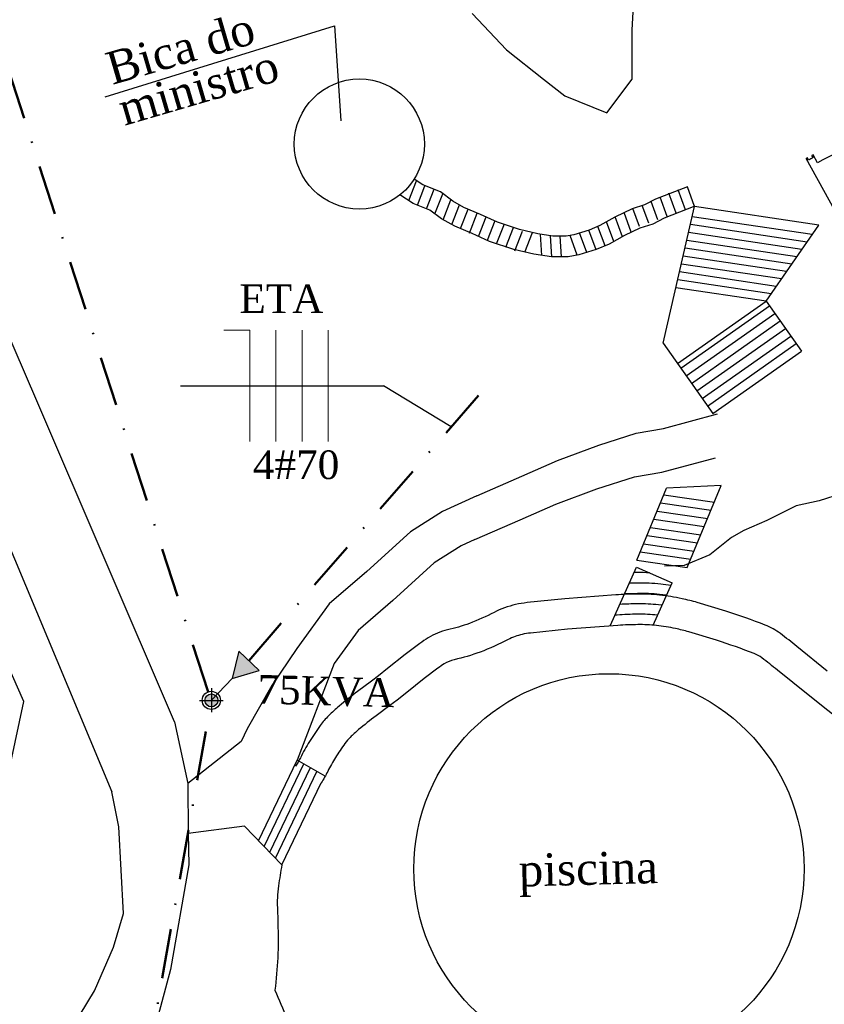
# Model space of a CAD drawing. Header units: millimetres. Extents: x 593 to 1794, y -180 to 570.
# Tile 57 of 71: x 1388 to 1450, y 86 to 162. Entities that reach past the tile are written whole.
import ezdxf

# ---------------------------------------------------------------- set-up
doc = ezdxf.new("R2010")
doc.units = ezdxf.units.MM
doc.header["$MEASUREMENT"] = 0
doc.linetypes.add('DASHDOT', pattern=[25.4, 12.7, -6.35, 0, -6.35])
doc.layers.get('0').update_dxf_attribs({"color": 5, "lineweight": 20})
for name, color, linetype, lineweight in [('Fiação - Marco Polo', 3, 'Continuous', 9), ('Layout - Marco Polo', 252, 'Continuous', 25), ('Layout 01 - Marco Polo', 152, 'Continuous', 25), ('Layout-02 - Marco Polo', 243, 'Continuous', 50), ('Linha de Chamada - Marco Polo', 1, 'Continuous', 25), ('Textos - Marco Polo', 143, 'Continuous', 25)]:
    doc.layers.add(name, color=color, linetype=linetype, lineweight=lineweight)
doc.styles.add('TimesNewRoman', font='times.ttf')

msp = doc.modelspace()

# ---------------------------------------------------------------- hatches: boundary and pattern name
at = {"layer": 'Layout 01 - Marco Polo', "linetype": 'Continuous'}
for points in [[(1404.193, 111.018), (1406.266, 111.628), (1404.701, 113.118), (1404.193, 111.018)], [(1403.098, 109.329), (1403.096, 109.372), (1403.09, 109.415), (1403.081, 109.458), (1403.068, 109.5), (1403.051, 109.54), (1403.031, 109.579), (1403.007, 109.615), (1402.981, 109.65), (1402.951, 109.682), (1402.919, 109.712), (1402.885, 109.738), (1402.848, 109.762), (1402.809, 109.782), (1402.769, 109.798), (1402.727, 109.812), (1402.685, 109.821), (1402.641, 109.827), (1402.598, 109.829), (1402.554, 109.827), (1402.511, 109.821), (1402.468, 109.812), (1402.427, 109.798), (1402.386, 109.782), (1402.348, 109.762), (1402.311, 109.738), (1402.276, 109.712), (1402.244, 109.682), (1402.215, 109.65), (1402.188, 109.615), (1402.165, 109.579), (1402.145, 109.54), (1402.128, 109.5), (1402.115, 109.458), (1402.105, 109.415), (1402.1, 109.372), (1402.098, 109.329), (1402.098, 109.329), (1402.1, 109.285), (1402.105, 109.242), (1402.115, 109.199), (1402.128, 109.158), (1402.145, 109.117), (1402.165, 109.079), (1402.188, 109.042), (1402.215, 109.007), (1402.244, 108.975), (1402.276, 108.946), (1402.311, 108.919), (1402.348, 108.896), (1402.386, 108.875), (1402.427, 108.859), (1402.468, 108.846), (1402.511, 108.836), (1402.554, 108.831), (1402.598, 108.829), (1402.641, 108.831), (1402.685, 108.836), (1402.727, 108.846), (1402.769, 108.859), (1402.809, 108.875), (1402.848, 108.896), (1402.885, 108.919), (1402.919, 108.946), (1402.951, 108.975), (1402.981, 109.007), (1403.007, 109.042), (1403.031, 109.079), (1403.051, 109.117), (1403.068, 109.158), (1403.081, 109.199), (1403.09, 109.242), (1403.096, 109.285), (1403.098, 109.329)]]:
    msp.add_hatch(color=256, dxfattribs=at).paths.add_polyline_path(points)

# ---------------------------------------------------------------- linework, layer by layer
msp.add_line((1402.598, 109.344), (1404.193, 111.018))
at = {"layer": 'Fiação - Marco Polo'}
for p, q in [((1405.566, 137.789), (1403.566, 137.789)), ((1405.566, 129.217), (1405.566, 137.789)), ((1407.566, 129.217), (1407.566, 137.789)), ((1409.566, 129.217), (1409.566, 137.789)), ((1411.566, 129.217), (1411.566, 137.789))]:
    msp.add_line(p, q, dxfattribs=at)
at = {"layer": 'Layout - Marco Polo'}
for p, q in [((1455.876, 137.217), (1448.32, 150.982)), ((1448.505, 150.855), (1448.408, 151.03)), ((1448.855, 151.047), (1448.759, 151.223)), ((1449.184, 150.656), (1448.846, 151.271)), ((1448.847, 151.27), (1448.846, 151.271)), ((1417.767, 147.749), (1418.36, 149.268)), ((1418.436, 147.402), (1419.018, 148.892)), ((1419.133, 147.123), (1419.715, 148.614)), ((1439.033, 147.026), (1438.478, 148.561)), ((1439.738, 147.281), (1439.184, 148.815)), ((1418.112, 147.531), (1417.087, 148.18)), ((1419.782, 146.725), (1420.388, 148.276)), ((1420.411, 146.273), (1421.008, 147.802)), ((1436.917, 146.261), (1436.403, 147.684)), ((1437.622, 146.516), (1437.088, 147.996)), ((1438.328, 146.771), (1437.773, 148.306)), ((1419.401, 147.016), (1418.112, 147.531)), ((1420.277, 146.347), (1419.401, 147.016)), ((1421.074, 145.909), (1421.661, 147.412)), ((1421.755, 145.591), (1422.337, 147.082)), ((1434.87, 145.306), (1434.323, 146.818)), ((1435.506, 145.752), (1435.003, 147.143)), ((1436.211, 146.007), (1435.722, 147.361)), ((1437.333, 136.776), (1439.738, 147.281)), ((1439.766, 147.325), (1437.395, 146.398)), ((1449.288, 145.861), (1439.738, 147.281)), ((1421.308, 145.78), (1420.277, 146.347)), ((1422.427, 145.25), (1423.021, 146.77)), ((1423.126, 144.977), (1423.719, 146.497)), ((1423.825, 144.705), (1424.418, 146.225)), ((1433.531, 144.595), (1432.98, 146.121)), ((1434.194, 144.969), (1433.642, 146.495)), ((1437.395, 146.398), (1436.518, 145.935)), ((1448.781, 145.13), (1439.56, 146.501)), ((1422.649, 145.214), (1421.308, 145.78)), ((1424.523, 144.432), (1425.117, 145.952)), ((1425.222, 144.159), (1425.815, 145.679)), ((1425.921, 143.887), (1426.514, 145.406)), ((1432.163, 143.97), (1431.618, 145.476)), ((1432.856, 144.259), (1432.311, 145.765)), ((1435.539, 145.626), (1434.353, 145.059)), ((1436.518, 145.935), (1435.539, 145.626)), ((1448.387, 144.562), (1439.421, 145.895)), ((1445.232, 140.015), (1449.288, 145.861)), ((1423.989, 144.595), (1422.649, 145.214)), ((1425.846, 143.977), (1423.989, 144.595)), ((1426.685, 143.782), (1427.273, 145.288)), ((1428.005, 143.523), (1427.892, 145.169)), ((1428.764, 143.411), (1428.653, 145.042)), ((1429.516, 143.411), (1429.407, 145.011)), ((1430.722, 143.542), (1430.171, 145.067)), ((1431.445, 143.749), (1430.901, 145.256)), ((1434.353, 145.059), (1433.167, 144.389)), ((1447.598, 143.425), (1439.143, 144.683)), ((1447.992, 143.994), (1439.282, 145.289)), ((1427.392, 143.617), (1425.846, 143.977)), ((1432.187, 143.977), (1430.847, 143.565)), ((1433.167, 144.389), (1432.187, 143.977)), ((1447.204, 142.857), (1439.005, 144.077)), ((1428.733, 143.411), (1427.392, 143.617)), ((1430.022, 143.411), (1428.733, 143.411)), ((1430.847, 143.565), (1430.022, 143.411)), ((1446.81, 142.289), (1438.866, 143.47)), ((1446.415, 141.721), (1438.727, 142.864)), ((1445.627, 140.585), (1438.449, 141.652)), ((1446.021, 141.153), (1438.588, 142.258)), ((1445.233, 140.016), (1438.311, 141.046)), ((1438.438, 135.213), (1445.232, 140.015)), ((1445.232, 140.015), (1447.945, 136.177)), ((1438.692, 134.853), (1445.486, 139.656)), ((1439.101, 134.274), (1445.896, 139.076)), ((1439.511, 133.694), (1446.305, 138.496)), ((1439.921, 133.114), (1446.715, 137.916)), ((1440.331, 132.534), (1447.125, 137.337)), ((1437.333, 136.776), (1441.15, 131.375)), ((1440.741, 131.954), (1447.535, 136.757)), ((1441.15, 131.375), (1447.945, 136.177)), ((1435.302, 120.107), (1437.592, 125.636)), ((1441.788, 125.835), (1437.592, 125.636)), ((1439.182, 119.544), (1441.788, 125.835)), ((1437.387, 125.14), (1441.267, 124.577)), ((1437.126, 124.511), (1441.006, 123.947)), ((1436.866, 123.882), (1440.745, 123.318)), ((1436.344, 122.624), (1440.224, 122.06)), ((1436.605, 123.253), (1440.485, 122.689)), ((1436.084, 121.994), (1439.964, 121.431)), ((1435.823, 121.365), (1439.703, 120.802)), ((1435.562, 120.736), (1439.442, 120.173)), ((1433.287, 115.124), (1435.275, 119.582)), ((1435.275, 119.582), (1438.015, 118.36)), ((1435.302, 120.107), (1439.182, 119.544)), ((1436.564, 115.107), (1438.015, 118.36)), ((1404.892, 106.158), (1400.798, 102.944)), ((1406.23, 98.546), (1409.204, 104.742)), ((1406.659, 98.099), (1409.708, 104.451)), ((1411.339, 103.508), (1409.204, 104.742)), ((1407.088, 97.653), (1410.212, 104.16)), ((1407.517, 97.206), (1410.715, 103.869)), ((1400.798, 102.944), (1400.827, 99.092)), ((1408.015, 96.689), (1411.039, 102.989)), ((1405.156, 99.663), (1400.827, 99.092)), ((1405.156, 99.663), (1408.015, 96.689)), ((1400.827, 99.092), (1400.877, 96.703))]:
    msp.add_line(p, q, dxfattribs=at)
for points in [[(1362.875, 177.621), (1377.431, 144.18), (1394.949, 102.312)], [(1422.654, 162.115), (1425.275, 159.324), (1428.125, 157.081), (1429.765, 155.787), (1432.99, 154.498), (1434.946, 157.081), (1434.946, 160.878), (1435.205, 165.451), (1435.637, 167.522), (1436.932, 171.059), (1438.07, 172.708)], [(1439.184, 148.815), (1436.727, 147.855), (1435.898, 147.417), (1434.95, 147.118), (1433.614, 146.479), (1432.461, 145.828), (1431.641, 145.483), (1430.463, 145.121), (1429.873, 145.011), (1428.855, 145.011), (1427.696, 145.189), (1426.281, 145.519), (1424.579, 146.086), (1423.295, 146.677), (1422.007, 147.222), (1421.153, 147.691), (1420.198, 148.421), (1418.843, 148.962), (1418.177, 149.383)], [(1399.764, 107.688), (1389.175, 132.351), (1389.175, 132.351), (1383.136, 146.337)], [(1422.997, 125.047), (1426.473, 126.575), (1429.211, 127.767), (1432.371, 128.959), (1435.249, 129.871), (1437.355, 130.222), (1441.498, 131.344)], [(1422.858, 121.687), (1426.335, 123.215), (1429.073, 124.408), (1432.233, 125.6), (1435.111, 126.512), (1437.217, 126.862), (1441.359, 127.984)], [(1452.843, 125.796), (1449.309, 124.664), (1447.555, 124.286), (1445.281, 123.152), (1443.527, 122.397), (1442.583, 121.858), (1440.916, 120.521), (1438.932, 119.697), (1437.422, 119.634)], [(1422.997, 125.047), (1420.377, 123.854), (1417.904, 122.296), (1414.56, 119.242), (1411.666, 116.742), (1409.181, 113.315), (1407.236, 110.47), (1405.357, 107.149), (1404.892, 106.158)], [(1422.858, 121.687), (1421.805, 121.208), (1419.729, 119.9), (1416.553, 116.999), (1413.891, 114.699), (1412.048, 112.158)], [(1293.527, 95.568), (1300.786, 97.059), (1308.63, 97.48), (1314.068, 97.661), (1324.095, 99.945), (1333.41, 101.583), (1339.2, 104.615), (1346.623, 106.141), (1348.949, 105.866), (1367.104, 103.84), (1368.862, 102.408), (1385.352, 103.272), (1387.193, 104.552), (1388.184, 109.233), (1386.932, 112.093)], [(1412.048, 112.158), (1409.204, 104.742)], [(1399.764, 107.688), (1400.798, 102.944)], [(1374.71, 76.184), (1377.653, 76.225), (1379.418, 76.408), (1380.818, 76.773), (1383.748, 78.027), (1390.831, 82.383), (1393.613, 87.017), (1395.074, 90.364), (1395.84, 92.959), (1395.5, 99.612), (1394.949, 102.312)], [(1400.877, 96.703), (1399.463, 88.657), (1395.573, 74.13), (1395.524, 73.984)]]:
    msp.add_lwpolyline(points, dxfattribs=at)
for points in [[(1436.278, 119.134, 0.014193), (1435.343, 119.151), (1435.343, 119.151), (1435.082, 119.148), (1435.082, 119.148)], [(1437.928, 118.166, 0.011707), (1437.133, 118.267), (1437.133, 118.267, 0.028478), (1435.351, 118.352), (1435.351, 118.352), (1434.721, 118.339), (1434.721, 118.339)], [(1449.918, 111.585), (1447.599, 113.465), (1447.599, 113.465, 0.01076), (1446.334, 114.467), (1446.334, 114.467, 0.069482), (1445.171, 115.118), (1445.171, 115.118, 0.015442), (1442.151, 116.186), (1442.151, 116.186), (1439.945, 116.854), (1439.945, 116.854, 0.01658), (1438.776, 117.146), (1438.776, 117.146, 0.026957), (1437.045, 117.422), (1437.045, 117.422, 0.028478), (1435.36, 117.502), (1435.36, 117.502, 0.014121), (1433.686, 117.438), (1433.686, 117.438), (1429.758, 117.133), (1429.758, 117.133), (1426.866, 116.841), (1426.866, 116.841, 0.026226), (1425.984, 116.694), (1425.984, 116.694, 0.066306), (1424.33, 116.091), (1424.33, 116.091, -0.031727), (1422.434, 115.247), (1422.434, 115.247, -0.032878), (1420.744, 114.743), (1420.744, 114.743, 0.082872), (1419.263, 114.136), (1419.263, 114.136, 0.019325), (1418.62, 113.702), (1418.62, 113.702), (1417.5, 112.852), (1417.5, 112.852), (1416.145, 111.773), (1416.145, 111.773), (1415.441, 111.218), (1415.441, 111.218), (1414.909, 110.816), (1414.909, 110.816), (1413.839, 110.017), (1413.839, 110.017, 0.011659), (1412.416, 108.888), (1412.416, 108.888, 0.022676), (1411.609, 108.153), (1411.609, 108.153, 0.038961), (1410.965, 107.401), (1410.965, 107.401, 0.018672), (1410.141, 106.177), (1410.141, 106.177, 0.023417), (1409.438, 104.918), (1409.438, 104.918, -0.02817), (1409.066, 104.266), (1409.066, 104.266)], [(1437.59, 117.406), (1437.05, 117.472), (1437.05, 117.472, 0.028478), (1435.359, 117.552), (1435.359, 117.552), (1434.358, 117.525), (1434.358, 117.525)], [(1437.25, 116.644), (1436.967, 116.676), (1436.967, 116.676, 0.028478), (1435.367, 116.752), (1435.367, 116.752, 0.011901), (1433.992, 116.705), (1433.992, 116.705)], [(1436.908, 115.878), (1436.884, 115.88), (1436.884, 115.88, 0.028478), (1435.375, 115.952), (1435.375, 115.952, 0.014121), (1433.789, 115.891), (1433.789, 115.891), (1433.624, 115.88), (1433.624, 115.88)], [(1453.01, 106.14), (1448.459, 109.744), (1448.459, 109.744), (1446.1, 111.655), (1446.1, 111.655, 0.01076), (1444.914, 112.594), (1444.914, 112.594, 0.069482), (1444.318, 112.928), (1444.318, 112.928, 0.015442), (1441.436, 113.948), (1441.436, 113.948), (1439.3, 114.594), (1439.3, 114.594, 0.01658), (1438.282, 114.849), (1438.282, 114.849, 0.026957), (1436.801, 115.085), (1436.801, 115.085, 0.028478), (1435.383, 115.152), (1435.383, 115.152, 0.014121), (1433.842, 115.093), (1433.842, 115.093), (1429.966, 114.792), (1429.966, 114.792), (1427.13, 114.506), (1427.13, 114.506, 0.026226), (1426.491, 114.4), (1426.491, 114.4, 0.066306), (1425.42, 114.009), (1425.42, 114.009, -0.031727), (1423.252, 113.044), (1423.252, 113.044, -0.032878), (1421.266, 112.452), (1421.266, 112.452, 0.082872), (1420.501, 112.138), (1420.501, 112.138, 0.019325), (1420.008, 111.806), (1420.008, 111.806), (1418.953, 111.005), (1418.953, 111.005), (1417.62, 109.944), (1417.62, 109.944), (1416.876, 109.357), (1416.876, 109.357), (1416.304, 108.925), (1416.304, 108.925), (1415.257, 108.143), (1415.257, 108.143, 0.011659), (1413.919, 107.081), (1413.919, 107.081, 0.022676), (1413.27, 106.49), (1413.27, 106.49, 0.038961), (1412.864, 106.016), (1412.864, 106.016, 0.018672), (1412.137, 104.937), (1412.137, 104.937, 0.023417), (1411.542, 103.871), (1411.542, 103.871, -0.02817), (1411.039, 102.989), (1411.039, 102.989)], [(1408.015, 96.689, 0.010885), (1407.763, 95.076), (1407.763, 95.076, 0.018998), (1407.673, 94.145), (1407.673, 94.145, 0.026238), (1407.67, 93.413), (1407.67, 93.413), (1407.738, 91.169), (1407.738, 91.169, -0.018838), (1407.699, 89.552), (1407.699, 89.552, -0.012159), (1407.483, 87.056), (1407.483, 87.056)], [(1407.483, 87.056, 0.014122), (1408.429, 84.901)]]:
    msp.add_lwpolyline(points, format="xyb", dxfattribs=at)
for centre, radius in [((1413.975, 152.094), 5), ((1433.156, 96.383), 15)]:
    msp.add_circle(centre, radius, dxfattribs=at)
for radius, start, end in [(30.5, 104.32638, 118.19923), (31.2, 119.13009, 119.31374), (31, 118.39315, 119.13246), (31.2, 118.21188, 118.39552)]:
    msp.add_arc((1463.596, 123.776), radius, start, end, dxfattribs=at)
at = {"layer": 'Layout 01 - Marco Polo'}
for p, q in [((1402.598, 110.259), (1402.598, 108.429)), ((1401.698, 109.329), (1403.498, 109.329))]:
    msp.add_line(p, q, dxfattribs=at)
msp.add_lwpolyline([(1404.193, 111.018), (1406.266, 111.628), (1404.701, 113.118)], close=True, dxfattribs=at)
for radius in [0.7, 0.5]:
    msp.add_circle((1402.598, 109.329), radius, dxfattribs=at)
at = {"layer": 'Layout-02 - Marco Polo', "linetype": 'DASHDOT', "ltscale": 0.3}
for p, q in [((1402.343, 109.981), (1375.65, 193.27)), ((1405.483, 112.373), (1423.899, 133.666)), ((1394.786, 65.186), (1402.476, 108.639))]:
    msp.add_line(p, q, dxfattribs=at)
at = {"layer": 'Linha de Chamada - Marco Polo'}
for p in [(1400.229, 133.503), (1421.032, 130.352)]:
    msp.add_line(p, (1415.82, 133.503), dxfattribs=at)
at = {"layer": 'Textos - Marco Polo', "color": 8}
for p, q in [((1394.429, 155.725), (1412.066, 161.184)), ((1412.066, 161.184), (1412.563, 153.864))]:
    msp.add_line(p, q, dxfattribs=at)

# ---------------------------------------------------------------- texts
at = {"layer": 'Fiação - Marco Polo', "char_height": 2.2, "width": 15.84, "attachment_point": 7, "line_spacing_factor": 0.9, "style": 'TimesNewRoman'}
for s, insert in [('ETA', (1404.753, 139.103)), ('4#70', (1405.789, 126.309))]:
    msp.add_mtext(s, dxfattribs=dict(at, insert=insert))
at = {"layer": 'Textos - Marco Polo', "attachment_point": 7, "line_spacing_factor": 0.9, "style": 'TimesNewRoman'}
for s, insert, char_height, width, rotation in [('Bica do', (1394.994, 156.595), 2.5, 21, 16.30065), ('ministro', (1395.932, 153.454), 2.5, 24, 16.30065), ('75KVA', (1406.111, 109.048), 2.2, 13.2, 358.40229), ('piscina', (1426.271, 94.21), 2.5, 21, 1.42666)]:
    msp.add_mtext(s, dxfattribs=dict(at, insert=insert, char_height=char_height, width=width, rotation=rotation))

doc.saveas('drawing.dxf')
